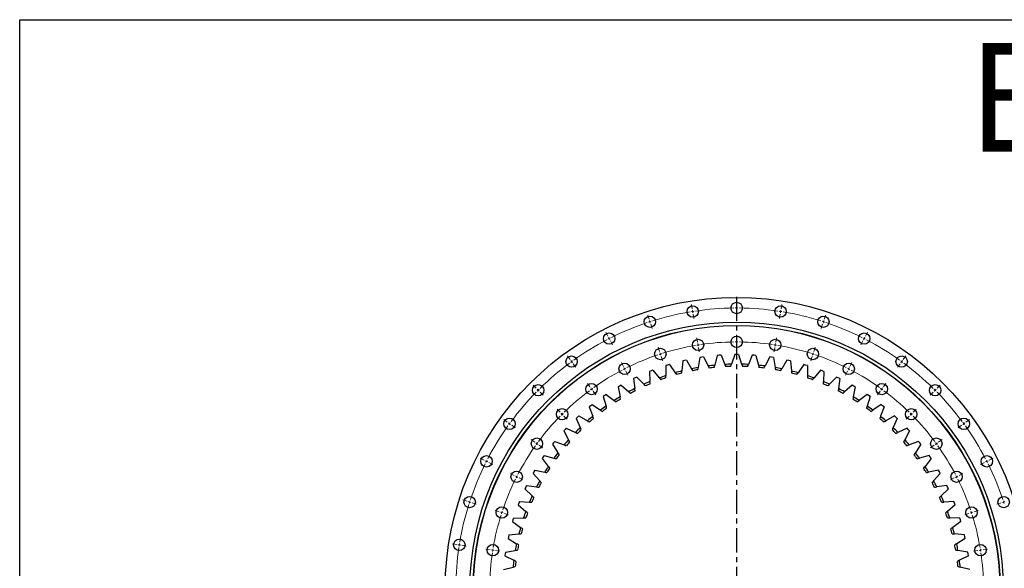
# Model space of a CAD drawing. Header units: millimetres. Extents: x 255 to 5780, y 4910 to 9154.
# Tile 6 of 11: x 255 to 2069, y 8143 to 9154. Entities that reach past the tile are written whole.
import ezdxf

# ---------------------------------------------------------------- set-up
doc = ezdxf.new("R2010")
doc.units = ezdxf.units.MM
doc.header["$LTSCALE"] = 20
doc.linetypes.add('CENTER', pattern=[10.16, 6.35, -1.27, 1.27, -1.27])

msp = doc.modelspace()

# ---------------------------------------------------------------- linework, layer by layer
at = {"linetype": 'CENTER', "ltscale": 0.35}
msp.add_line((1576.1, 8643.7), (1576.1, 7567.1), dxfattribs=at)
at = {"color": 7, "linetype": 'Continuous', "lineweight": 25}
for p, q in [((1622.7, 8640.4), (1622.7, 8640.4)), ((1508.5, 8531.5), (1505.4, 8513.3)), ((1511.8, 8532.1), (1508.5, 8531.5)), ((1515.2, 8532.6), (1511.8, 8532.1)), ((1515.2, 8532.6), (1523.5, 8516.1)), ((1540.5, 8535.4), (1536, 8517.5)), ((1543.9, 8535.7), (1540.5, 8535.4)), ((1547.3, 8535.9), (1543.9, 8535.7)), ((1547.3, 8535.9), (1554.4, 8518.8)), ((1572.7, 8536.9), (1566.9, 8519.3)), ((1576.1, 8536.9), (1572.7, 8536.9)), ((1579.5, 8536.9), (1576.1, 8536.9)), ((1579.5, 8536.9), (1585.3, 8519.3)), ((1605, 8535.9), (1597.9, 8518.8)), ((1608.4, 8535.7), (1605, 8535.9)), ((1611.7, 8535.4), (1608.4, 8535.7)), ((1611.7, 8535.4), (1616.2, 8517.5)), ((1637.1, 8532.6), (1628.7, 8516.1)), ((1640.4, 8532.1), (1637.1, 8532.6)), ((1643.8, 8531.5), (1640.4, 8532.1)), ((1643.8, 8531.5), (1646.9, 8513.3)), ((1445.7, 8516.7), (1445.3, 8498.2)), ((1448.9, 8517.7), (1445.7, 8516.7)), ((1452.2, 8518.7), (1448.9, 8517.7)), ((1452.2, 8518.7), (1462.9, 8503.6)), ((1476.8, 8525.3), (1475.1, 8506.9)), ((1480.1, 8526.1), (1476.8, 8525.3)), ((1483.4, 8526.8), (1480.1, 8526.1)), ((1483.4, 8526.8), (1493, 8511)), ((1668.8, 8526.8), (1659.3, 8511)), ((1672.1, 8526.1), (1668.8, 8526.8)), ((1675.4, 8525.3), (1672.1, 8526.1)), ((1675.4, 8525.3), (1677.2, 8506.9)), ((1700.1, 8518.7), (1689.3, 8503.6)), ((1703.3, 8517.7), (1700.1, 8518.7)), ((1706.5, 8516.7), (1703.3, 8517.7)), ((1706.5, 8516.7), (1706.9, 8498.2)), ((1388.9, 8494.2), (1385.9, 8492.7)), ((1392, 8495.6), (1388.9, 8494.2)), ((1392, 8495.6), (1404.8, 8482.3)), ((1418.5, 8507.1), (1415.4, 8505.8)), ((1415.4, 8505.8), (1416.4, 8487.3)), ((1421.6, 8508.3), (1418.5, 8507.1)), ((1421.6, 8508.3), (1433.5, 8494.1)), ((1730.6, 8508.3), (1718.8, 8494.1)), ((1733.8, 8507.1), (1730.6, 8508.3)), ((1736.9, 8505.8), (1733.8, 8507.1)), ((1736.9, 8505.8), (1735.9, 8487.3)), ((1760.3, 8495.6), (1747.4, 8482.3)), ((1763.3, 8494.2), (1760.3, 8495.6)), ((1766.4, 8492.7), (1763.3, 8494.2)), ((1360.4, 8479.1), (1357.5, 8477.4)), ((1357.5, 8477.4), (1361.2, 8459.3)), ((1363.3, 8480.8), (1360.4, 8479.1)), ((1363.3, 8480.8), (1377.1, 8468.5)), ((1385.9, 8492.7), (1388.3, 8474.3)), ((1766.4, 8492.7), (1764, 8474.3)), ((1788.9, 8480.8), (1775.1, 8468.5)), ((1791.9, 8479.1), (1788.9, 8480.8)), ((1794.8, 8477.4), (1791, 8459.3)), ((1794.8, 8477.4), (1791.9, 8479.1)), ((1333.1, 8461.9), (1330.3, 8460)), ((1330.3, 8460), (1335.4, 8442.2)), ((1335.9, 8463.8), (1333.1, 8461.9)), ((1335.9, 8463.8), (1350.6, 8452.6)), ((1816.4, 8463.8), (1801.7, 8452.6)), ((1819.2, 8461.9), (1816.4, 8463.8)), ((1822, 8460), (1816.9, 8442.2)), ((1822, 8460), (1819.2, 8461.9)), ((1307.1, 8442.8), (1304.5, 8440.6)), ((1304.5, 8440.6), (1310.9, 8423.3)), ((1309.8, 8444.8), (1307.1, 8442.8)), ((1309.8, 8444.8), (1325.3, 8434.7)), ((1842.5, 8444.8), (1827, 8434.7)), ((1847.8, 8440.6), (1841.4, 8423.3)), ((1845.1, 8442.8), (1842.5, 8444.8)), ((1847.8, 8440.6), (1845.1, 8442.8)), ((1282.7, 8421.7), (1280.2, 8419.4)), ((1285.1, 8424), (1282.7, 8421.7)), ((1285.1, 8424), (1301.3, 8415.1)), ((1867.1, 8424), (1850.9, 8415.1)), ((1869.6, 8421.7), (1867.1, 8424)), ((1872.1, 8419.4), (1869.6, 8421.7)), ((1280.2, 8419.4), (1287.9, 8402.6)), ((1872.1, 8419.4), (1864.4, 8402.6)), ((1259.8, 8398.9), (1257.6, 8396.4)), ((1257.6, 8396.4), (1266.5, 8380.2)), ((1262.2, 8401.4), (1259.8, 8398.9)), ((1262.2, 8401.4), (1279, 8393.7)), ((1890.1, 8401.4), (1873.3, 8393.7)), ((1894.7, 8396.4), (1885.8, 8380.2)), ((1892.4, 8398.9), (1890.1, 8401.4)), ((1894.7, 8396.4), (1892.4, 8398.9)), ((1238.8, 8374.4), (1236.7, 8371.8)), ((1236.7, 8371.8), (1246.8, 8356.3)), ((1240.9, 8377.1), (1238.8, 8374.4)), ((1240.9, 8377.1), (1258.3, 8370.7)), ((1911.3, 8377.1), (1894, 8370.7)), ((1915.6, 8371.8), (1905.5, 8356.3)), ((1913.5, 8374.4), (1911.3, 8377.1)), ((1915.6, 8371.8), (1913.5, 8374.4)), ((1219.6, 8348.5), (1217.7, 8345.7)), ((1221.6, 8351.3), (1219.6, 8348.5)), ((1221.6, 8351.3), (1239.3, 8346.2)), ((1930.7, 8351.3), (1912.9, 8346.2)), ((1932.6, 8348.5), (1930.7, 8351.3)), ((1934.5, 8345.7), (1932.6, 8348.5)), ((1217.7, 8345.7), (1229, 8331)), ((1934.5, 8345.7), (1923.3, 8331)), ((1202.5, 8321.2), (1200.8, 8318.2)), ((1200.8, 8318.2), (1213.1, 8304.4)), ((1204.2, 8324.1), (1202.5, 8321.2)), ((1204.2, 8324.1), (1222.3, 8320.3)), ((1948.1, 8324.1), (1930, 8320.3)), ((1951.5, 8318.2), (1939.2, 8304.4)), ((1949.8, 8321.2), (1948.1, 8324.1)), ((1951.5, 8318.2), (1949.8, 8321.2)), ((1188.9, 8295.7), (1187.4, 8292.6)), ((1188.9, 8295.7), (1207.2, 8293.3)), ((1963.4, 8295.7), (1945, 8293.3)), ((1964.9, 8292.6), (1963.4, 8295.7)), ((1187.4, 8292.6), (1185.9, 8289.6)), ((1185.9, 8289.6), (1199.2, 8276.7)), ((1966.3, 8289.6), (1953, 8276.7)), ((1966.3, 8289.6), (1964.9, 8292.6)), ((1174.5, 8263), (1173.3, 8259.9)), ((1173.3, 8259.9), (1187.5, 8248.1)), ((1175.7, 8266.2), (1174.5, 8263)), ((1175.7, 8266.2), (1194.2, 8265.2)), ((1976.5, 8266.2), (1958.1, 8265.2)), ((1979, 8259.9), (1964.8, 8248.1)), ((1977.8, 8263), (1976.5, 8266.2)), ((1979, 8259.9), (1977.8, 8263)), ((1163.8, 8232.6), (1162.8, 8229.4)), ((1162.8, 8229.4), (1177.9, 8218.6)), ((1164.8, 8235.8), (1163.8, 8232.6)), ((1164.8, 8235.8), (1183.3, 8236.2)), ((1987.4, 8235.8), (1968.9, 8236.2)), ((1989.4, 8229.4), (1974.3, 8218.6)), ((1988.4, 8232.6), (1987.4, 8235.8)), ((1989.4, 8229.4), (1988.4, 8232.6)), ((1156.2, 8204.7), (1155.5, 8201.4)), ((1156.2, 8204.7), (1174.7, 8206.5)), ((1996, 8204.7), (1977.6, 8206.5)), ((1996.8, 8201.4), (1996, 8204.7)), ((1155.5, 8201.4), (1154.7, 8198.1)), ((1154.7, 8198.1), (1170.6, 8188.6)), ((1997.5, 8198.1), (1981.7, 8188.6)), ((1997.5, 8198.1), (1996.8, 8201.4)), ((1149.5, 8169.7), (1149, 8166.4)), ((1150, 8173.1), (1149.5, 8169.7)), ((1150, 8173.1), (1168.2, 8176.2)), ((2002.3, 8173.1), (1984, 8176.2)), ((2002.8, 8169.7), (2002.3, 8173.1)), ((2003.3, 8166.4), (2002.8, 8169.7)), ((1149, 8166.4), (1165.5, 8158)), ((2003.3, 8166.4), (1986.8, 8158)), ((1146.1, 8141), (1164.1, 8145.5)), ((2006.1, 8141), (1988.2, 8145.5))]:
    msp.add_line(p, q, dxfattribs=at)
at = {"color": 0, "linetype": 'Continuous', "lineweight": 18}
for p, q in [((1494.4, 8621.5), (1493.1, 8629.4)), ((1576.1, 8627.9), (1576.1, 8635.9)), ((1576.1, 8622.9), (1576.1, 8625.4)), ((1576.1, 8622.9), (1576.1, 8620.4)), ((1657.9, 8621.5), (1659.1, 8629.4)), ((1414.7, 8602.3), (1412.2, 8609.9)), ((1495.2, 8616.5), (1494.8, 8619)), ((1495.2, 8616.5), (1495.6, 8614.1)), ((1496, 8611.6), (1497.2, 8603.7)), ((1576.1, 8617.9), (1576.1, 8609.9)), ((1656.3, 8611.6), (1655, 8603.7)), ((1657.1, 8616.5), (1656.7, 8614.1)), ((1657.1, 8616.5), (1657.5, 8619)), ((1737.6, 8602.3), (1740.1, 8609.9)), ((1416.2, 8597.6), (1415.4, 8600)), ((1416.2, 8597.6), (1417, 8595.2)), ((1417.8, 8592.8), (1420.2, 8585.2)), ((1734.5, 8592.8), (1732, 8585.2)), ((1736, 8597.6), (1735.3, 8595.2)), ((1736, 8597.6), (1736.8, 8600)), ((1338.9, 8571), (1335.3, 8578.1)), ((1341.2, 8566.5), (1340.1, 8568.7)), ((1341.2, 8566.5), (1342.3, 8564.3)), ((1504.2, 8559.8), (1502.9, 8567.7)), ((1576.1, 8565.4), (1576.1, 8573.4)), ((1648.1, 8559.8), (1649.3, 8567.7)), ((1811.1, 8566.5), (1809.9, 8564.3)), ((1811.1, 8566.5), (1812.2, 8568.7)), ((1813.3, 8571), (1817, 8578.1)), ((1343.5, 8562.1), (1347.1, 8554.9)), ((1434, 8542.9), (1431.5, 8550.5)), ((1505, 8554.8), (1504.6, 8557.3)), ((1505, 8554.8), (1505.3, 8552.3)), ((1505.7, 8549.9), (1507, 8542)), ((1576.1, 8560.4), (1576.1, 8562.9)), ((1576.1, 8560.4), (1576.1, 8557.9)), ((1576.1, 8555.4), (1576.1, 8547.4)), ((1646.5, 8549.9), (1645.3, 8542)), ((1647.3, 8554.8), (1646.9, 8552.3)), ((1647.3, 8554.8), (1647.7, 8557.3)), ((1718.3, 8542.9), (1720.7, 8550.5)), ((1808.8, 8562.1), (1805.2, 8554.9)), ((1269, 8528.1), (1264.3, 8534.6)), ((1435.5, 8538.1), (1434.8, 8540.5)), ((1435.5, 8538.1), (1436.3, 8535.8)), ((1437.1, 8533.4), (1439.5, 8525.8)), ((1715.2, 8533.4), (1712.7, 8525.8)), ((1716.7, 8538.1), (1716, 8535.8)), ((1716.7, 8538.1), (1717.5, 8540.5)), ((1883.2, 8528.1), (1887.9, 8534.6)), ((1271.9, 8524.1), (1270.5, 8526.1)), ((1271.9, 8524.1), (1273.4, 8522.1)), ((1274.9, 8520), (1279.6, 8513.6)), ((1367.3, 8515.3), (1363.7, 8522.4)), ((1369.6, 8510.8), (1368.4, 8513)), ((1782.7, 8510.8), (1783.8, 8513)), ((1785, 8515.3), (1788.6, 8522.4)), ((1877.4, 8520), (1872.7, 8513.6)), ((1880.3, 8524.1), (1878.8, 8522.1)), ((1880.3, 8524.1), (1881.8, 8526.1)), ((1369.6, 8510.8), (1370.7, 8508.6)), ((1371.8, 8506.4), (1375.5, 8499.2)), ((1780.4, 8506.4), (1776.8, 8499.2)), ((1782.7, 8510.8), (1781.6, 8508.6)), ((1206.7, 8474.9), (1201, 8480.5)), ((1305.7, 8477.6), (1301, 8484)), ((1308.7, 8473.5), (1307.2, 8475.5)), ((1843.6, 8473.5), (1845, 8475.5)), ((1846.5, 8477.6), (1851.2, 8484)), ((1945.6, 8474.9), (1951.2, 8480.5)), ((1210.2, 8471.3), (1208.4, 8473.1)), ((1210.2, 8471.3), (1212, 8469.6)), ((1213.7, 8467.8), (1219.4, 8462.1)), ((1308.7, 8473.5), (1310.2, 8471.5)), ((1311.6, 8469.5), (1316.3, 8463)), ((1840.6, 8469.5), (1835.9, 8463)), ((1843.6, 8473.5), (1842.1, 8471.5)), ((1938.5, 8467.8), (1932.9, 8462.1)), ((1942.1, 8471.3), (1940.3, 8469.6)), ((1942.1, 8471.3), (1943.8, 8473.1)), ((1250.9, 8430.7), (1245.2, 8436.3)), ((1254.4, 8427.1), (1252.6, 8428.9)), ((1254.4, 8427.1), (1256.2, 8425.4)), ((1257.9, 8423.6), (1263.6, 8418)), ((1894.3, 8423.6), (1888.7, 8418)), ((1897.9, 8427.1), (1896.1, 8425.4)), ((1897.9, 8427.1), (1899.6, 8428.9)), ((1901.4, 8430.7), (1907.1, 8436.3)), ((1153.4, 8412.5), (1146.9, 8417.2)), ((1157.5, 8409.6), (1155.4, 8411.1)), ((1157.5, 8409.6), (1159.5, 8408.1)), ((1161.5, 8406.7), (1168, 8402)), ((1990.7, 8406.7), (1984.3, 8402)), ((1994.8, 8409.6), (1992.8, 8408.1)), ((1994.8, 8409.6), (1996.8, 8411.1)), ((1998.8, 8412.5), (2005.3, 8417.2)), ((1204, 8375.8), (1197.5, 8380.5)), ((1208, 8372.9), (1206, 8374.3)), ((1208, 8372.9), (1210, 8371.4)), ((1212.1, 8369.9), (1218.5, 8365.2)), ((1940.2, 8369.9), (1933.7, 8365.2)), ((1944.2, 8372.9), (1942.2, 8371.4)), ((1944.2, 8372.9), (1946.3, 8374.3)), ((1948.3, 8375.8), (1954.7, 8380.5)), ((1110.6, 8342.6), (1103.4, 8346.3)), ((1115, 8340.4), (1112.8, 8341.5)), ((1115, 8340.4), (1117.3, 8339.2)), ((1119.5, 8338.1), (1126.6, 8334.5)), ((2032.8, 8338.1), (2025.6, 8334.5)), ((2037.2, 8340.4), (2035, 8339.2)), ((2037.2, 8340.4), (2039.5, 8341.5)), ((2041.7, 8342.6), (2048.8, 8346.3)), ((1166.3, 8314.2), (1159.1, 8317.9)), ((1170.7, 8312), (1168.5, 8313.1)), ((1170.7, 8312), (1172.9, 8310.8)), ((1981.5, 8312), (1979.3, 8310.8)), ((1981.5, 8312), (1983.8, 8313.1)), ((1986, 8314.2), (1993.1, 8317.9)), ((1175.2, 8309.7), (1182.3, 8306.1)), ((1977.1, 8309.7), (1970, 8306.1)), ((1079.2, 8266.9), (1071.6, 8269.3)), ((1084, 8265.3), (1081.6, 8266.1)), ((1084, 8265.3), (1086.3, 8264.6)), ((1088.7, 8263.8), (1096.3, 8261.3)), ((2063.5, 8263.8), (2055.9, 8261.3)), ((2068.3, 8265.3), (2065.9, 8264.6)), ((2068.3, 8265.3), (2070.7, 8266.1)), ((1138.6, 8247.6), (1131, 8250)), ((1143.4, 8246), (1141, 8246.8)), ((1143.4, 8246), (1145.8, 8245.2)), ((1148.2, 8244.5), (1155.8, 8242)), ((2004.1, 8244.5), (1996.5, 8242)), ((2008.9, 8246), (2006.5, 8245.2)), ((2008.9, 8246), (2011.2, 8246.8)), ((2013.6, 8247.6), (2021.2, 8250)), ((1060.1, 8187.2), (1052.2, 8188.4)), ((1065, 8186.4), (1062.5, 8186.8)), ((1065, 8186.4), (1067.5, 8186)), ((1069.9, 8185.6), (1077.8, 8184.3)), ((1121.8, 8177.4), (1113.9, 8178.6)), ((1126.7, 8176.6), (1124.3, 8177)), ((1126.7, 8176.6), (1129.2, 8176.2)), ((1131.7, 8175.8), (1139.6, 8174.6)), ((2020.6, 8175.8), (2012.7, 8174.6)), ((2025.5, 8176.6), (2023.1, 8176.2)), ((2025.5, 8176.6), (2028, 8177)), ((2030.5, 8177.4), (2038.4, 8178.6))]:
    msp.add_line(p, q, dxfattribs=at)
at = {"lineweight": 25}
msp.add_lwpolyline([(254.7, 9154.1), (5779.9, 9154.1), (5779.9, 4910.3), (254.7, 4910.3)], close=True, dxfattribs=at)
at = {"color": 7, "linetype": 'Continuous', "lineweight": 25}
for centre, radius in [((1576.1, 8105.4), 537), ((1495.2, 8616.5), 10.5), ((1576.1, 8622.9), 10.5), ((1657.1, 8616.5), 10.5), ((1416.2, 8597.6), 10.5), ((1736, 8597.6), 10.5), ((1576.1, 8105.4), 491.5), ((1576.1, 8105.4), 485.5), ((1576.1, 8105.4), 485), ((1341.2, 8566.5), 10.5), ((1576.1, 8560.4), 10.5), ((1811.1, 8566.5), 10.5), ((1435.5, 8538.1), 10.5), ((1505, 8554.8), 10.5), ((1647.3, 8554.8), 10.5), ((1716.7, 8538.1), 10.5), ((1271.9, 8524.1), 10.5), ((1880.3, 8524.1), 10.5), ((1369.6, 8510.8), 10.5), ((1782.7, 8510.8), 10.5), ((1210.2, 8471.3), 10.5), ((1308.7, 8473.5), 10.5), ((1843.6, 8473.5), 10.5), ((1942.1, 8471.3), 10.5), ((1254.4, 8427.1), 10.5), ((1897.9, 8427.1), 10.5), ((1157.5, 8409.6), 10.5), ((1994.8, 8409.6), 10.5), ((1208, 8372.9), 10.5), ((1944.2, 8372.9), 10.5), ((1115, 8340.4), 10.5), ((2037.2, 8340.4), 10.5), ((1170.7, 8312), 10.5), ((1981.5, 8312), 10.5), ((1084, 8265.3), 10.5), ((2068.3, 8265.3), 10.5), ((1143.4, 8246), 10.5), ((2008.9, 8246), 10.5), ((1065, 8186.4), 10.5), ((1126.7, 8176.6), 10.5), ((2025.5, 8176.6), 10.5)]:
    msp.add_circle(centre, radius, dxfattribs=at)
at = {"color": 0, "linetype": 'Continuous', "lineweight": 18}
for radius, start, end in [(517.5, 90.5536, 98.4464), (517.5, 90, 90.2768), (517.5, 89.7232, 90), (517.5, 81.5536, 89.4464), (517.5, 99.5536, 107.4464), (517.5, 99, 99.2768), (517.5, 98.7232, 99), (517.5, 81, 81.2768), (517.5, 80.7232, 81), (517.5, 72.5536, 80.4464), (517.5, 108.5536, 116.4464), (517.5, 108, 108.2768), (517.5, 107.7232, 108), (517.5, 72, 72.2768), (517.5, 71.7232, 72), (517.5, 63.5536, 71.4464), (517.5, 117, 117.2768), (517.5, 116.7232, 117), (517.5, 63, 63.2768), (517.5, 62.7232, 63), (517.5, 117.5536, 125.4464), (455, 99.6296, 107.3704), (455, 99, 99.3148), (455, 98.6852, 99), (455, 90.6296, 98.3704), (455, 90, 90.3148), (455, 89.6852, 90), (455, 81.6296, 89.3704), (455, 81, 81.3148), (455, 80.6852, 81), (455, 72.6296, 80.3704), (517.5, 54.5536, 62.4464), (455, 108.6296, 116.3704), (455, 108, 108.3148), (455, 107.6852, 108), (455, 72, 72.3148), (455, 71.6852, 72), (455, 63.6296, 71.3704), (517.5, 126.5536, 134.4464), (517.5, 126, 126.2768), (517.5, 125.7232, 126), (455, 116.6852, 117), (455, 63, 63.3148), (517.5, 54, 54.2768), (517.5, 53.7232, 54), (517.5, 45.5536, 53.4464), (455, 117.6296, 125.3704), (455, 117, 117.3148), (455, 62.6852, 63), (455, 54.6296, 62.3704), (455, 125.6852, 126), (455, 54, 54.3148), (517.5, 135.5536, 143.4464), (517.5, 135, 135.2768), (517.5, 134.7232, 135), (455, 126.6296, 134.3704), (455, 126, 126.3148), (455, 53.6852, 54), (455, 45.6296, 53.3704), (517.5, 45, 45.2768), (517.5, 44.7232, 45), (517.5, 36.5536, 44.4464), (455, 135.6296, 143.3704), (455, 135, 135.3148), (455, 134.6852, 135), (455, 45, 45.3148), (455, 44.6852, 45), (455, 36.6296, 44.3704), (517.5, 144.5536, 152.4464), (517.5, 144, 144.2768), (517.5, 143.7232, 144), (517.5, 36, 36.2768), (517.5, 35.7232, 36), (517.5, 27.5536, 35.4464), (455, 144.6296, 152.3704), (455, 144, 144.3148), (455, 143.6852, 144), (455, 36, 36.3148), (455, 35.6852, 36), (455, 27.6296, 35.3704), (517.5, 153.5536, 161.4464), (517.5, 153, 153.2768), (517.5, 152.7232, 153), (517.5, 27, 27.2768), (517.5, 26.7232, 27), (517.5, 18.5536, 26.4464), (455, 153, 153.3148), (455, 152.6852, 153), (455, 27, 27.3148), (455, 26.6852, 27), (455, 153.6296, 161.3704), (455, 18.6296, 26.3704), (517.5, 162.5536, 170.4464), (517.5, 162, 162.2768), (517.5, 161.7232, 162), (517.5, 18, 18.2768), (517.5, 17.7232, 18), (455, 162.6296, 170.3704), (455, 162, 162.3148), (455, 161.6852, 162), (455, 18, 18.3148), (455, 17.6852, 18), (455, 9.6296, 17.3704), (517.5, 171, 171.2768), (517.5, 170.7232, 171), (517.5, 171.5536, 179.4464), (455, 171.6296, 179.3704), (455, 171, 171.3148), (455, 170.6852, 171), (455, 9, 9.3148), (455, 8.6852, 9), (455, 0.6296, 8.3704)]:
    msp.add_arc((1576.1, 8105.4), radius, start, end, dxfattribs=at)
at = {"color": 7, "linetype": 'Continuous', "lineweight": 25}
for radius, start, end in [(414, 99.8435, 101.5851), (414, 95.5578, 97.2994), (410, 95.7568, 97.1004), (414, 91.2721, 93.0136), (410, 91.471, 92.8147), (414, 86.9864, 88.7279), (410, 87.1853, 88.529), (414, 82.7006, 84.4422), (410, 82.8996, 84.2432), (414, 78.4149, 80.1565), (414, 108.4149, 110.1565), (410, 108.6139, 109.9575), (414, 104.1292, 105.8708), (410, 104.3282, 105.6718), (410, 100.0425, 101.3861), (410, 78.6139, 79.9575), (414, 74.1292, 75.8708), (410, 74.3282, 75.6718), (414, 69.8435, 71.5851), (410, 70.0425, 71.3861), (414, 112.7006, 114.4422), (410, 112.8996, 114.2432), (410, 65.7568, 67.1004), (414, 65.5578, 67.2994), (414, 121.2721, 123.0136), (414, 116.9864, 118.7279), (410, 117.1853, 118.529), (410, 61.471, 62.8147), (414, 61.2721, 63.0136), (414, 56.9864, 58.7279), (414, 125.5578, 127.2994), (410, 121.471, 122.8147), (410, 57.1853, 58.529), (414, 52.7006, 54.4422), (414, 129.8435, 131.5851), (410, 125.7568, 127.1004), (410, 52.8996, 54.2432), (414, 48.4149, 50.1565), (414, 134.1292, 135.8708), (410, 130.0425, 131.3861), (410, 48.6139, 49.9575), (414, 44.1292, 45.8708), (410, 134.3282, 135.6718), (410, 44.3282, 45.6718), (414, 138.4149, 140.1565), (410, 138.6139, 139.9575), (410, 40.0425, 41.3861), (414, 39.8435, 41.5851), (414, 142.7006, 144.4422), (410, 142.8996, 144.2432), (410, 35.7568, 37.1004), (414, 35.5578, 37.2994), (414, 146.9864, 148.7279), (414, 31.2721, 33.0136), (410, 147.1853, 148.529), (410, 31.471, 32.8147), (414, 151.2721, 153.0136), (410, 151.471, 152.8147), (410, 27.1853, 28.529), (414, 26.9864, 28.7279), (414, 155.5578, 157.2994), (414, 22.7006, 24.4422), (410, 155.7568, 157.1004), (410, 22.8996, 24.2432), (414, 159.8435, 161.5851), (410, 160.0425, 161.3861), (410, 18.6139, 19.9575), (414, 18.4149, 20.1565), (414, 164.1292, 165.8708), (410, 164.3282, 165.6718), (410, 14.3282, 15.6718), (414, 14.1292, 15.8708), (414, 168.4149, 170.1565), (410, 168.6139, 169.9575), (410, 10.0425, 11.3861), (414, 9.8435, 11.5851), (414, 172.7006, 174.4422), (410, 172.8996, 174.2432), (410, 5.7568, 7.1004), (414, 5.5578, 7.2994)]:
    msp.add_arc((1576.1, 8105.4), radius, start, end, dxfattribs=at)
for points in [[(1504.6, 8509.1), (1504.9, 8510.5), (1505.1, 8511.9), (1505.4, 8513.3)], [(1523.5, 8516.1), (1524.2, 8514.8), (1524.8, 8513.5), (1525.4, 8512.3)], [(1535, 8513.3), (1535.3, 8514.7), (1535.7, 8516.1), (1536, 8517.5)], [(1554.4, 8518.8), (1554.9, 8517.5), (1555.5, 8516.2), (1556, 8514.9)], [(1565.6, 8515.3), (1566, 8516.6), (1566.5, 8518), (1566.9, 8519.3)], [(1585.3, 8519.3), (1585.8, 8518), (1586.2, 8516.6), (1586.7, 8515.3)], [(1596.3, 8514.9), (1596.8, 8516.2), (1597.3, 8517.5), (1597.9, 8518.8)], [(1616.2, 8517.5), (1616.6, 8516.1), (1616.9, 8514.7), (1617.3, 8513.3)], [(1626.8, 8512.3), (1627.4, 8513.5), (1628.1, 8514.8), (1628.7, 8516.1)], [(1646.9, 8513.3), (1647.1, 8511.9), (1647.4, 8510.5), (1647.6, 8509.1)], [(1433.5, 8494.1), (1434.4, 8493), (1435.3, 8491.9), (1436.2, 8490.8)], [(1445.3, 8494), (1445.3, 8495.4), (1445.3, 8496.8), (1445.3, 8498.2)], [(1462.9, 8503.6), (1463.7, 8502.5), (1464.6, 8501.3), (1465.4, 8500.2)], [(1474.7, 8502.7), (1474.8, 8504.1), (1474.9, 8505.5), (1475.1, 8506.9)], [(1493, 8511), (1493.7, 8509.8), (1494.5, 8508.6), (1495.2, 8507.3)], [(1657.1, 8507.3), (1657.8, 8508.6), (1658.5, 8509.8), (1659.3, 8511)], [(1677.2, 8506.9), (1677.3, 8505.5), (1677.5, 8504.1), (1677.6, 8502.7)], [(1686.9, 8500.2), (1687.7, 8501.3), (1688.5, 8502.5), (1689.3, 8503.6)], [(1706.9, 8498.2), (1706.9, 8496.8), (1707, 8495.4), (1707, 8494)], [(1716.1, 8490.8), (1717, 8491.9), (1717.9, 8493), (1718.8, 8494.1)], [(1404.8, 8482.3), (1405.8, 8481.3), (1406.8, 8480.3), (1407.8, 8479.3)], [(1416.6, 8483.1), (1416.5, 8484.5), (1416.4, 8485.9), (1416.4, 8487.3)], [(1735.9, 8487.3), (1735.8, 8485.9), (1735.7, 8484.5), (1735.7, 8483.1)], [(1744.5, 8479.3), (1745.5, 8480.3), (1746.4, 8481.3), (1747.4, 8482.3)], [(1362.1, 8455.1), (1361.8, 8456.5), (1361.5, 8457.9), (1361.2, 8459.3)], [(1377.1, 8468.5), (1378.2, 8467.5), (1379.3, 8466.6), (1380.3, 8465.6)], [(1388.8, 8470.1), (1388.6, 8471.5), (1388.4, 8472.9), (1388.3, 8474.3)], [(1764, 8474.3), (1763.8, 8472.9), (1763.6, 8471.5), (1763.4, 8470.1)], [(1771.9, 8465.6), (1773, 8466.6), (1774.1, 8467.5), (1775.1, 8468.5)], [(1791, 8459.3), (1790.7, 8457.9), (1790.5, 8456.5), (1790.2, 8455.1)], [(1336.5, 8438.1), (1336.2, 8439.5), (1335.8, 8440.9), (1335.4, 8442.2)], [(1350.6, 8452.6), (1351.7, 8451.7), (1352.8, 8450.8), (1353.9, 8450)], [(1798.3, 8450), (1799.4, 8450.8), (1800.6, 8451.7), (1801.7, 8452.6)], [(1816.9, 8442.2), (1816.5, 8440.9), (1816.1, 8439.5), (1815.7, 8438.1)], [(1312.4, 8419.3), (1311.9, 8420.6), (1311.4, 8422), (1310.9, 8423.3)], [(1325.3, 8434.7), (1326.4, 8434), (1327.6, 8433.2), (1328.8, 8432.4)], [(1823.4, 8432.4), (1824.6, 8433.2), (1825.8, 8434), (1827, 8434.7)], [(1841.4, 8423.3), (1840.9, 8422), (1840.4, 8420.6), (1839.9, 8419.3)], [(1289.6, 8398.7), (1289, 8400), (1288.5, 8401.3), (1287.9, 8402.6)], [(1301.3, 8415.1), (1302.6, 8414.4), (1303.8, 8413.7), (1305.1, 8413)], [(1847.2, 8413), (1848.4, 8413.7), (1849.7, 8414.4), (1850.9, 8415.1)], [(1864.4, 8402.6), (1863.8, 8401.3), (1863.2, 8400), (1862.6, 8398.7)], [(1279, 8393.7), (1280.3, 8393.1), (1281.5, 8392.5), (1282.8, 8391.9)], [(1869.4, 8391.9), (1870.7, 8392.5), (1872, 8393.1), (1873.3, 8393.7)], [(1258.3, 8370.7), (1259.6, 8370.2), (1260.9, 8369.7), (1262.2, 8369.2)], [(1268.5, 8376.5), (1267.8, 8377.7), (1267.2, 8379), (1266.5, 8380.2)], [(1885.8, 8380.2), (1885.1, 8379), (1884.4, 8377.7), (1883.7, 8376.5)], [(1890, 8369.2), (1891.3, 8369.7), (1892.7, 8370.2), (1894, 8370.7)], [(1249.1, 8352.7), (1248.3, 8353.9), (1247.6, 8355.1), (1246.8, 8356.3)], [(1905.5, 8356.3), (1904.7, 8355.1), (1903.9, 8353.9), (1903.1, 8352.7)], [(1231.6, 8327.6), (1230.7, 8328.7), (1229.8, 8329.9), (1229, 8331)], [(1239.3, 8346.2), (1240.7, 8345.8), (1242, 8345.4), (1243.4, 8345)], [(1908.8, 8345), (1910.2, 8345.4), (1911.6, 8345.8), (1912.9, 8346.2)], [(1923.3, 8331), (1922.4, 8329.9), (1921.6, 8328.7), (1920.7, 8327.6)], [(1222.3, 8320.3), (1223.7, 8320), (1225, 8319.7), (1226.4, 8319.5)], [(1925.8, 8319.5), (1927.2, 8319.7), (1928.6, 8320), (1930, 8320.3)], [(1215.9, 8301.2), (1215, 8302.3), (1214, 8303.3), (1213.1, 8304.4)], [(1939.2, 8304.4), (1938.2, 8303.3), (1937.3, 8302.3), (1936.3, 8301.2)], [(1202.3, 8273.8), (1201.3, 8274.7), (1200.2, 8275.7), (1199.2, 8276.7)], [(1207.2, 8293.3), (1208.6, 8293.1), (1210, 8292.9), (1211.4, 8292.7)], [(1940.8, 8292.7), (1942.2, 8292.9), (1943.6, 8293.1), (1945, 8293.3)], [(1953, 8276.7), (1952, 8275.7), (1951, 8274.7), (1950, 8273.8)], [(1194.2, 8265.2), (1195.6, 8265.1), (1197, 8265), (1198.4, 8265)], [(1953.8, 8265), (1955.2, 8265), (1956.6, 8265.1), (1958.1, 8265.2)], [(1190.7, 8245.4), (1189.7, 8246.3), (1188.6, 8247.2), (1187.5, 8248.1)], [(1964.8, 8248.1), (1963.7, 8247.2), (1962.6, 8246.3), (1961.5, 8245.4)], [(1183.3, 8236.2), (1184.7, 8236.2), (1186.2, 8236.3), (1187.6, 8236.3)], [(1964.7, 8236.3), (1966.1, 8236.3), (1967.5, 8236.2), (1968.9, 8236.2)], [(1174.7, 8206.5), (1176.1, 8206.6), (1177.5, 8206.7), (1178.9, 8206.9)], [(1181.4, 8216.2), (1180.2, 8217), (1179.1, 8217.8), (1177.9, 8218.6)], [(1974.3, 8218.6), (1973.2, 8217.8), (1972, 8217), (1970.9, 8216.2)], [(1973.4, 8206.9), (1974.8, 8206.7), (1976.2, 8206.6), (1977.6, 8206.5)], [(1174.2, 8186.4), (1173, 8187.1), (1171.8, 8187.8), (1170.6, 8188.6)], [(1981.7, 8188.6), (1980.5, 8187.8), (1979.3, 8187.1), (1978.1, 8186.4)], [(1168.2, 8176.2), (1169.6, 8176.4), (1171, 8176.7), (1172.4, 8176.9)], [(1979.8, 8176.9), (1981.2, 8176.7), (1982.6, 8176.4), (1984, 8176.2)], [(1169.3, 8156.1), (1168, 8156.7), (1166.7, 8157.4), (1165.5, 8158)], [(1986.8, 8158), (1985.5, 8157.4), (1984.2, 8156.7), (1983, 8156.1)], [(1164.1, 8145.5), (1165.4, 8145.9), (1166.8, 8146.2), (1168.2, 8146.5)], [(1984.1, 8146.5), (1985.4, 8146.2), (1986.8, 8145.9), (1988.2, 8145.5)]]:
    msp.add_open_spline(points, degree=3, dxfattribs=at)

# ---------------------------------------------------------------- texts
at = {"insert": (2004.1, 9111.2), "char_height": 200, "width": 1063.213, "attachment_point": 1}
msp.add_mtext('{\\fYu Gothic Medium|b0|i0|c0|p0;\\C1;B2225-1-1074AA}', dxfattribs=at)

doc.saveas('drawing.dxf')
